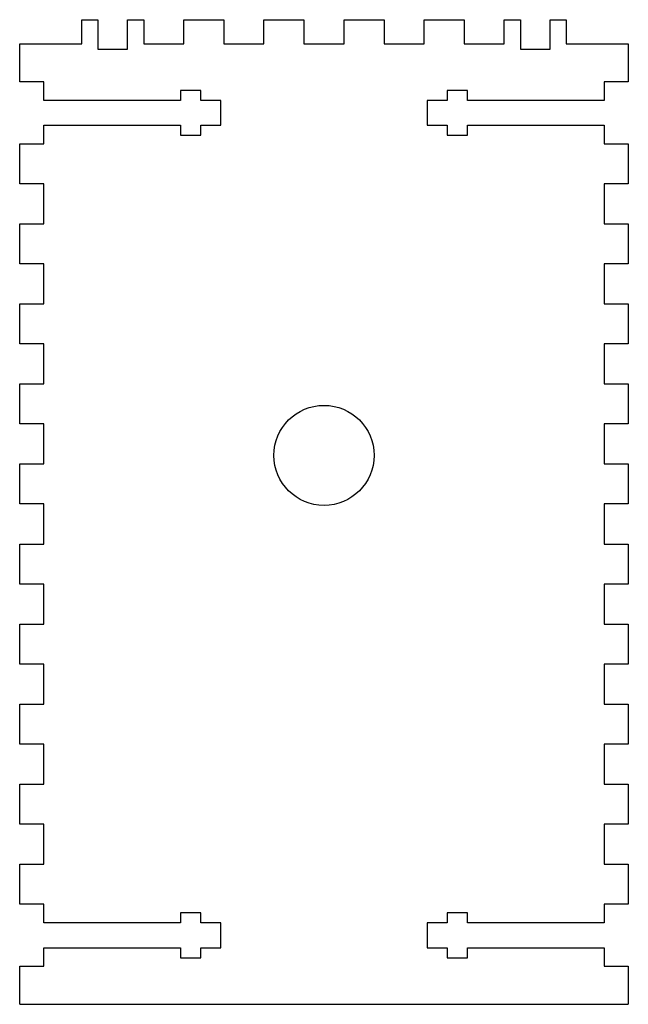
# Model space of a CAD drawing. Header units: millimetres. Extents: x -74 to 2, y -34 to 89.
import ezdxf

# ---------------------------------------------------------------- set-up
doc = ezdxf.new("R2010")
doc.units = ezdxf.units.MM

msp = doc.modelspace()

# ---------------------------------------------------------------- linework, layer by layer
at = {"color": 7, "linetype": 'Continuous'}
for p, q in [((-66.5489, 86.3707), (-66.5489, 89.3707)), ((-66.5489, 89.3707), (-64.5239, 89.3707)), ((-64.5239, 89.3707), (-64.5239, 85.6707)), ((-60.8239, 85.6707), (-60.8239, 89.3707)), ((-60.8239, 89.3707), (-58.7989, 89.3707)), ((-58.7989, 89.3707), (-58.7989, 86.3707)), ((-53.7989, 86.3707), (-53.7989, 89.3707)), ((-53.7989, 89.3707), (-48.7989, 89.3707)), ((-48.7989, 89.3707), (-48.7989, 86.3707)), ((-43.7989, 86.3707), (-43.7989, 89.3707)), ((-43.7989, 89.3707), (-38.7989, 89.3707)), ((-38.7989, 89.3707), (-38.7989, 86.3707)), ((-33.7989, 86.3707), (-33.7989, 89.3707)), ((-33.7989, 89.3707), (-28.7989, 89.3707)), ((-28.7989, 89.3707), (-28.7989, 86.3707)), ((-23.7989, 86.3707), (-23.7989, 89.3707)), ((-23.7989, 89.3707), (-18.7989, 89.3707)), ((-18.7989, 89.3707), (-18.7989, 86.3707)), ((-13.7989, 86.3707), (-13.7989, 89.3707)), ((-13.7989, 89.3707), (-11.7739, 89.3707)), ((-11.7739, 89.3707), (-11.7739, 85.6707)), ((-8.0739, 85.6707), (-8.0739, 89.3707)), ((-8.0739, 89.3707), (-6.0489, 89.3707)), ((-6.0489, 89.3707), (-6.0489, 86.3707)), ((-74.2989, 86.3707), (-66.5489, 86.3707)), ((-74.2989, 81.6207), (-74.2989, 86.3707)), ((-58.7989, 86.3707), (-53.7989, 86.3707)), ((-48.7989, 86.3707), (-43.7989, 86.3707)), ((-38.7989, 86.3707), (-33.7989, 86.3707)), ((-28.7989, 86.3707), (-23.7989, 86.3707)), ((-18.7989, 86.3707), (-13.7989, 86.3707)), ((-6.0489, 86.3707), (1.7011, 86.3707)), ((1.7011, 86.3707), (1.7011, 81.6207)), ((-64.5239, 85.6707), (-60.8239, 85.6707)), ((-11.7739, 85.6707), (-8.0739, 85.6707)), ((-71.2989, 81.6207), (-74.2989, 81.6207)), ((-71.2989, 79.2957), (-71.2989, 81.6207)), ((1.7011, 81.6207), (-1.2989, 81.6207)), ((-1.2989, 81.6207), (-1.2989, 79.2957)), ((-51.6989, 80.5457), (-54.1989, 80.5457)), ((-54.1989, 80.5457), (-54.1989, 79.2957)), ((-51.6989, 79.2957), (-51.6989, 80.5457)), ((-18.3989, 80.5457), (-20.8989, 80.5457)), ((-20.8989, 80.5457), (-20.8989, 79.2957)), ((-18.3989, 79.2957), (-18.3989, 80.5457)), ((-54.1989, 79.2957), (-71.2989, 79.2957)), ((-49.1989, 79.2957), (-51.6989, 79.2957)), ((-49.1989, 76.1957), (-49.1989, 79.2957)), ((-20.8989, 79.2957), (-23.3989, 79.2957)), ((-23.3989, 79.2957), (-23.3989, 76.1957)), ((-1.2989, 79.2957), (-18.3989, 79.2957)), ((-71.2989, 73.8707), (-71.2989, 76.1957)), ((-71.2989, 76.1957), (-54.1989, 76.1957)), ((-54.1989, 76.1957), (-54.1989, 74.9457)), ((-51.6989, 74.9457), (-51.6989, 76.1957)), ((-51.6989, 76.1957), (-49.1989, 76.1957)), ((-23.3989, 76.1957), (-20.8989, 76.1957)), ((-20.8989, 76.1957), (-20.8989, 74.9457)), ((-18.3989, 74.9457), (-18.3989, 76.1957)), ((-18.3989, 76.1957), (-1.2989, 76.1957)), ((-1.2989, 76.1957), (-1.2989, 73.8707)), ((-74.2989, 68.8707), (-74.2989, 73.8707)), ((-74.2989, 73.8707), (-71.2989, 73.8707)), ((-54.1989, 74.9457), (-51.6989, 74.9457)), ((-20.8989, 74.9457), (-18.3989, 74.9457)), ((-1.2989, 73.8707), (1.7011, 73.8707)), ((1.7011, 73.8707), (1.7011, 68.8707)), ((-71.2989, 68.8707), (-74.2989, 68.8707)), ((-71.2989, 63.8707), (-71.2989, 68.8707)), ((1.7011, 68.8707), (-1.2989, 68.8707)), ((-1.2989, 68.8707), (-1.2989, 63.8707)), ((-74.2989, 58.8707), (-74.2989, 63.8707)), ((-74.2989, 63.8707), (-71.2989, 63.8707)), ((-1.2989, 63.8707), (1.7011, 63.8707)), ((1.7011, 63.8707), (1.7011, 58.8707)), ((-71.2989, 58.8707), (-74.2989, 58.8707)), ((-71.2989, 53.8707), (-71.2989, 58.8707)), ((1.7011, 58.8707), (-1.2989, 58.8707)), ((-1.2989, 58.8707), (-1.2989, 53.8707)), ((-74.2989, 48.8707), (-74.2989, 53.8707)), ((-74.2989, 53.8707), (-71.2989, 53.8707)), ((-1.2989, 53.8707), (1.7011, 53.8707)), ((1.7011, 53.8707), (1.7011, 48.8707)), ((-71.2989, 48.8707), (-74.2989, 48.8707)), ((-71.2989, 43.8707), (-71.2989, 48.8707)), ((1.7011, 48.8707), (-1.2989, 48.8707)), ((-1.2989, 48.8707), (-1.2989, 43.8707)), ((-74.2989, 38.8707), (-74.2989, 43.8707)), ((-74.2989, 43.8707), (-71.2989, 43.8707)), ((-1.2989, 43.8707), (1.7011, 43.8707)), ((1.7011, 43.8707), (1.7011, 38.8707)), ((-71.2989, 38.8707), (-74.2989, 38.8707)), ((-71.2989, 33.8707), (-71.2989, 38.8707)), ((1.7011, 38.8707), (-1.2989, 38.8707)), ((-1.2989, 38.8707), (-1.2989, 33.8707)), ((-74.2989, 28.8707), (-74.2989, 33.8707)), ((-74.2989, 33.8707), (-71.2989, 33.8707)), ((-1.2989, 33.8707), (1.7011, 33.8707)), ((1.7011, 33.8707), (1.7011, 28.8707)), ((-71.2989, 28.8707), (-74.2989, 28.8707)), ((-71.2989, 23.8707), (-71.2989, 28.8707)), ((1.7011, 28.8707), (-1.2989, 28.8707)), ((-1.2989, 28.8707), (-1.2989, 23.8707)), ((-74.2989, 18.8707), (-74.2989, 23.8707)), ((-74.2989, 23.8707), (-71.2989, 23.8707)), ((-1.2989, 23.8707), (1.7011, 23.8707)), ((1.7011, 23.8707), (1.7011, 18.8707)), ((-71.2989, 18.8707), (-74.2989, 18.8707)), ((-71.2989, 13.8707), (-71.2989, 18.8707)), ((1.7011, 18.8707), (-1.2989, 18.8707)), ((-1.2989, 18.8707), (-1.2989, 13.8707)), ((-74.2989, 8.8707), (-74.2989, 13.8707)), ((-74.2989, 13.8707), (-71.2989, 13.8707)), ((-1.2989, 13.8707), (1.7011, 13.8707)), ((1.7011, 13.8707), (1.7011, 8.8707)), ((-71.2989, 8.8707), (-74.2989, 8.8707)), ((-71.2989, 3.8707), (-71.2989, 8.8707)), ((1.7011, 8.8707), (-1.2989, 8.8707)), ((-1.2989, 8.8707), (-1.2989, 3.8707)), ((-74.2989, -1.1293), (-74.2989, 3.8707)), ((-74.2989, 3.8707), (-71.2989, 3.8707)), ((-1.2989, 3.8707), (1.7011, 3.8707)), ((1.7011, 3.8707), (1.7011, -1.1293)), ((-71.2989, -1.1293), (-74.2989, -1.1293)), ((-71.2989, -6.1293), (-71.2989, -1.1293)), ((1.7011, -1.1293), (-1.2989, -1.1293)), ((-1.2989, -1.1293), (-1.2989, -6.1293)), ((-74.2989, -11.1293), (-74.2989, -6.1293)), ((-74.2989, -6.1293), (-71.2989, -6.1293)), ((-1.2989, -6.1293), (1.7011, -6.1293)), ((1.7011, -6.1293), (1.7011, -11.1293)), ((-71.2989, -11.1293), (-74.2989, -11.1293)), ((-71.2989, -16.1293), (-71.2989, -11.1293)), ((1.7011, -11.1293), (-1.2989, -11.1293)), ((-1.2989, -11.1293), (-1.2989, -16.1293)), ((-74.2989, -21.1293), (-74.2989, -16.1293)), ((-74.2989, -16.1293), (-71.2989, -16.1293)), ((-1.2989, -16.1293), (1.7011, -16.1293)), ((1.7011, -16.1293), (1.7011, -21.1293)), ((-71.2989, -21.1293), (-74.2989, -21.1293)), ((-71.2989, -23.4543), (-71.2989, -21.1293)), ((1.7011, -21.1293), (-1.2989, -21.1293)), ((-1.2989, -21.1293), (-1.2989, -23.4543)), ((-51.6989, -22.2043), (-54.1989, -22.2043)), ((-54.1989, -22.2043), (-54.1989, -23.4543)), ((-51.6989, -23.4543), (-51.6989, -22.2043)), ((-18.3989, -22.2043), (-20.8989, -22.2043)), ((-20.8989, -22.2043), (-20.8989, -23.4543)), ((-18.3989, -23.4543), (-18.3989, -22.2043)), ((-54.1989, -23.4543), (-71.2989, -23.4543)), ((-49.1989, -23.4543), (-51.6989, -23.4543)), ((-49.1989, -26.5543), (-49.1989, -23.4543)), ((-20.8989, -23.4543), (-23.3989, -23.4543)), ((-23.3989, -23.4543), (-23.3989, -26.5543)), ((-1.2989, -23.4543), (-18.3989, -23.4543)), ((-71.2989, -28.8793), (-71.2989, -26.5543)), ((-71.2989, -26.5543), (-54.1989, -26.5543)), ((-54.1989, -26.5543), (-54.1989, -27.8043)), ((-51.6989, -27.8043), (-51.6989, -26.5543)), ((-51.6989, -26.5543), (-49.1989, -26.5543)), ((-23.3989, -26.5543), (-20.8989, -26.5543)), ((-20.8989, -26.5543), (-20.8989, -27.8043)), ((-18.3989, -27.8043), (-18.3989, -26.5543)), ((-18.3989, -26.5543), (-1.2989, -26.5543)), ((-1.2989, -26.5543), (-1.2989, -28.8793)), ((-54.1989, -27.8043), (-51.6989, -27.8043)), ((-20.8989, -27.8043), (-18.3989, -27.8043)), ((-74.2989, -33.6293), (-74.2989, -28.8793)), ((-74.2989, -28.8793), (-71.2989, -28.8793)), ((-1.2989, -28.8793), (1.7011, -28.8793)), ((1.7011, -28.8793), (1.7011, -33.6293)), ((-74.2989, -33.6293), (1.7011, -33.6293))]:
    msp.add_line(p, q, dxfattribs=at)
msp.add_circle((-36.2989, 34.9457), 6.25, dxfattribs=at)

doc.saveas('drawing.dxf')
